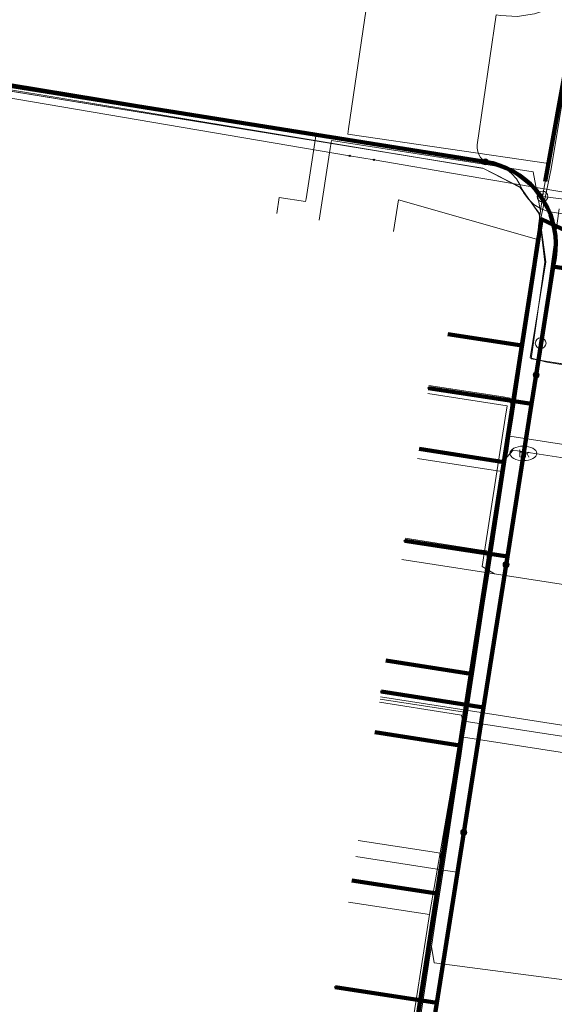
# Model space of a CAD drawing. Extents: x 152558 to 154479, y 462974 to 463683.
# Tile 133 of 256: x 153159 to 153179, y 463394 to 463431. Entities that reach past the tile are written whole.
import ezdxf
from ezdxf.enums import TextEntityAlignment as Align
from ezdxf.lldxf.tags import DXFTag

# ---------------------------------------------------------------- set-up
doc = ezdxf.new("R2010")
doc.units = 0
doc.header["$LTSCALE"] = 0.2
doc.layers.get('0').update_dxf_attribs({"linetype": 'CONTINUOUS'})
for name, color, linetype, lineweight in [('B-RO-KL-DATA_COAXIAAL_7_ZIGGO BV-G', 90, 'KL-DATA-N', 18), ('B-RO-KL-DATA_EUROFIBER NEDERLAND BV-G', 90, 'KL-DATA-N', 18), ('B-RO-KL-DATA_HULPSTUK_KPN BV-S', 90, 'CONTINUOUS', 25), ('B-RO-KL-DATA_KABELBED_KPN BV-G', 90, 'CONTINUOUS', 100), ('B-RO-KL-DATA_KABELBED_ZIGGO BV-G', 90, 'CONTINUOUS', 100), ('B-RO-KL-DATA_REGGEFIBER OPERATOR BV-G', 90, 'KL-DATA-N', 18), ('B-RO-KL-ET_LS_400 V_STEDIN NETBEHEER BV-G', 190, 'KL-LS-N', 18), ('B-RO-KL-ET_LS_HULPSTUK_STEDIN NETBEHEER BV-S', 190, 'CONTINUOUS', 25), ('B-RO-KL-GAS_LD_HULPSTUK_STEDIN NETBEHEER BV-S', 50, 'CONTINUOUS', 25), ('B-RO-KL-GAS_LD_KOPER_22_0.1 BAR_STEDIN NETBEHEER BV-G', 50, 'KL-GAS-LD-N', 18), ('B-RO-KL-GAS_LD_MANTELBUIS_ASBESTCEMENT_124_STEDIN NETBEHEER BV-G', 50, 'CONTINUOUS', 100), ('B-RO-KL-GAS_LD_PE_32_0.1 BAR_STEDIN NETBEHEER BV-G', 50, 'KL-GAS-LD-N', 18), ('B-RO-KL-GAS_LD_PVC_63_0.1 BAR_STEDIN NETBEHEER BV-G', 50, 'KL-GAS-LD-N', 18), ('B-RO-KL-WATER_100_VITENS-G', 170, 'KL-WATER-N', 18), ('B-RO-KL-WATER_HULPSTUK_VITENS-S', 170, 'CONTINUOUS', 25), ('B-RO-KL-WATER_VITENS-S', 170, 'CONTINUOUS', 25)]:
    doc.layers.add(name, color=color, linetype=linetype, lineweight=lineweight)
doc.styles.add('NLCS-ISO', font='NLCS-ISO.ttf')
tags = doc.linetypes.add('KL-DATA-N', pattern='A,4,-1,[101,NLCS.SHX,S=0.5,R=0,X=0,Y=0],-1,4,-1,["D",Standard,S=1,R=0,X=-0.25,Y=-0.5],-1.5', length=12.5).pattern_tags.tags
tags[18] = DXFTag(74, 10)
tags = doc.linetypes.add('KL-GAS-LD-N', pattern='A,4,-1,[69,NLCS.SHX,S=0.5,R=0,X=0,Y=0],-1,4,-1,["L",Standard,S=1,R=0,X=0.25,Y=-0.5],-2', length=13).pattern_tags.tags
tags[18] = DXFTag(74, 10)
tags = doc.linetypes.add('KL-LS-N', pattern='A,4,-1,[103,NLCS.SHX,S=0.75,R=0,X=0,Y=0],-1,4,-1,["L",Standard,S=1,R=0,X=0,Y=-0.5],-2', length=13).pattern_tags.tags
tags[18] = DXFTag(74, 10)
doc.linetypes.add('KL-WATER-N', pattern='A,7,-0.5,[168,NLCS.SHX,S=0.75,R=0,X=0.75,Y=0],-2', length=9.5)

# ---------------------------------------------------------------- blocks, each defined once
blk = doc.blocks.new('SKL-WTB_HULP_T STUK-SO')
at = {"color": 0, "linetype": 'ByBlock', "lineweight": 18}
blk.add_circle((0, 0), 1, dxfattribs=at)
at = {"color": 0, "linetype": 'ByBlock', "lineweight": -2, "style": 'NLCS-ISO'}
blk.add_text('T', height=1, dxfattribs=at).set_placement((0, 0), align=Align.MIDDLE_CENTER)
at = {"color": 0, "linetype": 'ByBlock', "lineweight": 18, "style": 'NLCS-ISO', "flags": 1}
for tag, p in [('TYPE', (1.5, 0)), ('LABEL', (1.5, -1.5)), ('OMSCHRIJVING', (1.5, -3))]:
    blk.add_attdef(tag, p, '', height=1, dxfattribs=at)
blk = doc.blocks.new('SKL-WTB_HULP_MOF-SO')
at = {"linetype": 'ByBlock', "lineweight": 18}
h = blk.add_hatch(color=0, dxfattribs=at)
h.dxf.hatch_style = 1
h.paths.add_polyline_path([(-0.5625, 0, 1), (0.5625, 0, 1)])
at = {"color": 0, "linetype": 'ByBlock', "lineweight": 18}
blk.add_circle((0, 0), 0.5625, dxfattribs=at)
at = {"color": 0, "linetype": 'ByBlock', "lineweight": 18, "style": 'NLCS-ISO', "flags": 1}
for tag, p in [('TYPE', (1.5, 0)), ('LABEL', (1.5, -1.5)), ('OMSCHRIJVING', (1.5, -3))]:
    blk.add_attdef(tag, p, '', height=1, dxfattribs=at)
blk = doc.blocks.new('SKL-WTB_HULP_AFSLUITER-SO')
at = {"color": 0, "linetype": 'ByBlock', "lineweight": 18}
blk.add_lwpolyline([(0, 0.8), (0, -0.8)], dxfattribs=at)
blk.add_circle((0, 0), 1, dxfattribs=at)
at = {"color": 0, "linetype": 'ByBlock', "lineweight": 18, "style": 'NLCS-ISO', "flags": 1}
for tag, p in [('TYPE', (1.5, 0)), ('LABEL', (1.5, -1.5)), ('OMSCHRIJVING', (1.5, -3))]:
    blk.add_attdef(tag, p, '', height=1, dxfattribs=at)
blk = doc.blocks.new('SKL-WATER_BRANDKRAAN_BRANDPUT-SO')
at = {"color": 0, "linetype": 'ByBlock', "lineweight": 18}
blk.add_ellipse((0, 0), major_axis=(2.5, 0), ratio=0.54, dxfattribs=at)
at = {"color": 0, "linetype": 'ByBlock', "lineweight": 18, "style": 'NLCS-ISO'}
blk.add_text('bk', height=1.5, dxfattribs=at).set_placement((0.16, 0), align=Align.MIDDLE_CENTER)
blk = doc.blocks.new('SKL-WTB_HULP_OVERIG-SO')
at = {"color": 0, "linetype": 'ByBlock', "lineweight": 18}
for points in [[(-0.14, 0.14), (0.14, -0.14)], [(0.14, 0.14), (-0.14, -0.14)]]:
    blk.add_lwpolyline(points, dxfattribs=at)
at = {"color": 0, "linetype": 'ByBlock', "lineweight": 18, "style": 'NLCS-ISO', "flags": 1}
for tag, p in [('TYPE', (1.5, 0)), ('LABEL', (1.5, -1.5)), ('OMSCHRIJVING', (1.5, -3))]:
    blk.add_attdef(tag, p, '', height=1, dxfattribs=at)

msp = doc.modelspace()

# ---------------------------------------------------------------- linework, layer by layer
at = {"layer": 'B-RO-KL-DATA_COAXIAAL_7_ZIGGO BV-G', "flags": 128}
for points in [[(153191.903, 463422.403), (153190.551, 463422.611), (153187.81, 463423.032), (153187.113, 463423.077), (153186.898, 463423.053), (153186.42, 463423), (153185.751, 463422.805), (153185.125, 463422.496), (153184.563, 463422.084), (153184.081, 463421.58), (153183.713, 463421.028), (153178.086, 463423.698), (153177.353, 463418.988), (153176.677, 463414.646), (153175.449, 463406.746), (153175.034, 463404.078), (153174.174, 463398.551), (153172.685, 463388.977), (153169.518, 463389.47)], [(153191.903, 463422.403), (153190.551, 463422.611), (153187.81, 463423.032), (153187.113, 463423.077), (153186.898, 463423.053), (153186.42, 463423), (153185.751, 463422.805), (153185.125, 463422.496), (153184.563, 463422.084), (153184.081, 463421.58), (153183.713, 463421.028), (153178.086, 463423.698), (153177.353, 463418.988), (153176.677, 463414.646), (153175.449, 463406.746), (153175.034, 463404.078), (153174.174, 463398.551), (153171.012, 463399.043)], [(153191.903, 463422.403), (153190.551, 463422.611), (153187.81, 463423.032), (153187.113, 463423.077), (153186.898, 463423.053), (153186.42, 463423), (153185.751, 463422.805), (153185.125, 463422.496), (153184.563, 463422.084), (153184.081, 463421.58), (153183.713, 463421.028), (153178.086, 463423.698), (153177.353, 463418.988), (153176.677, 463414.646), (153175.449, 463406.746), (153175.034, 463404.078), (153171.867, 463404.571)], [(153191.903, 463422.403), (153190.551, 463422.611), (153187.81, 463423.032), (153187.113, 463423.077), (153186.898, 463423.053), (153186.42, 463423), (153185.751, 463422.805), (153185.125, 463422.496), (153184.563, 463422.084), (153184.081, 463421.58), (153183.713, 463421.028), (153178.086, 463423.698), (153177.353, 463418.988), (153176.677, 463414.646), (153175.449, 463406.746), (153172.282, 463407.239)], [(153191.903, 463422.403), (153190.551, 463422.611), (153187.81, 463423.032), (153187.113, 463423.077), (153186.898, 463423.053), (153186.42, 463423), (153185.751, 463422.805), (153185.125, 463422.496), (153184.563, 463422.084), (153184.081, 463421.58), (153183.713, 463421.028), (153178.086, 463423.698), (153177.353, 463418.988), (153176.677, 463414.646), (153173.515, 463415.138)], [(153191.903, 463422.403), (153190.551, 463422.611), (153187.81, 463423.032), (153187.113, 463423.077), (153186.898, 463423.053), (153186.42, 463423), (153185.751, 463422.805), (153185.125, 463422.496), (153184.563, 463422.084), (153184.081, 463421.58), (153183.713, 463421.028), (153178.086, 463423.698), (153177.353, 463418.988), (153174.591, 463419.418)]]:
    msp.add_lwpolyline(points, dxfattribs=at)
at = {"layer": 'B-RO-KL-DATA_EUROFIBER NEDERLAND BV-G', "flags": 128}
for points in [[(153121.5, 463384.9), (153120.6, 463386.5), (153123.3, 463399.8), (153129.3, 463429.9), (153130.1, 463431.2), (153131, 463431.7), (153133.1, 463432.5), (153135.4, 463432.2), (153155.7, 463428.9), (153175.9, 463425.6), (153177.3, 463424.9), (153178, 463423.9), (153178.2, 463422.1), (153177.7, 463418.5), (153178.3, 463418.4), (153182.7, 463417.7), (153183.3, 463417.5), (153183.5, 463419), (153184.2, 463421.4), (153185.5, 463422.5), (153187.6, 463422.9), (153192.8, 463422), (153197.8, 463421.1), (153204.7, 463419.9), (153226.2, 463416), (153236.1, 463414.1), (153237.6, 463412.5), (153238.2, 463410.6), (153238.2, 463409.9), (153238.1, 463408.2), (153238.2, 463407.9), (153238.9, 463407.8), (153243.4, 463406.9), (153243.9, 463406.9), (153244.2, 463408.4), (153245.3, 463410.7), (153248.2, 463412.3), (153249.7, 463412.2), (153268.1, 463409), (153284.8, 463406.1), (153295.5, 463404.3), (153297.5, 463402.9), (153299.2, 463402.5), (153304.9, 463401.2), (153305.2, 463401.2), (153307.1, 463400.8), (153310.9, 463400.6), (153333.1, 463396.6), (153341.8, 463395.1), (153343.9, 463394.2), (153344.3, 463393.8), (153346.4, 463391.9), (153346.5, 463391.6), (153349.1, 463391.3), (153354.7, 463390.6), (153357.3, 463390.9), (153359.8, 463391.2), (153362.3, 463391.5), (153367.5, 463390.5), (153368.5, 463390.7), (153368.7, 463392.2), (153370.7, 463404.7), (153372.4, 463415.4), (153372.9, 463418.7), (153373.1, 463419.6), (153374.2, 463420), (153375.2, 463420.4), (153397.3, 463416.9), (153413.7, 463413.9), (153413.8, 463413.2), (153413.4, 463410.6), (153413.5, 463409.8), (153415.2, 463409.4), (153420.9, 463408.3), (153422.9, 463407.9), (153424.9, 463407.4), (153425.2, 463408), (153426.4, 463412), (153427.3, 463412.7), (153427.9, 463413.6), (153428.6, 463418.2), (153428.6, 463418.5), (153459.6, 463411.9), (153464.6, 463411), (153467, 463411.5), (153467.5, 463411.4), (153468.3, 463410.8)], [(153121.5, 463384.9), (153120.6, 463386.5), (153123.3, 463399.8), (153129.3, 463429.9), (153130.1, 463431.2), (153131, 463431.7), (153133.1, 463432.5), (153135.4, 463432.2), (153155.7, 463428.9), (153175.9, 463425.6), (153177.3, 463424.9), (153178, 463423.9), (153178.2, 463422.1), (153177.7, 463418.5), (153178.3, 463418.4), (153182.7, 463417.7), (153183.3, 463417.5), (153183.5, 463419), (153184.2, 463421.4), (153185.5, 463422.5), (153187.6, 463422.9), (153192.8, 463422), (153197.8, 463421.1), (153204.7, 463419.9), (153226.2, 463416), (153236.1, 463414.1), (153237.6, 463412.5), (153238.2, 463410.6), (153238.2, 463409.9), (153238.1, 463408.2), (153238.2, 463407.9), (153238.9, 463407.8), (153243.4, 463406.9), (153243.9, 463406.9), (153244.2, 463408.4), (153245.3, 463410.7), (153248.2, 463412.3), (153249.7, 463412.2), (153268.1, 463409), (153284.8, 463406.1), (153295.5, 463404.3), (153297.5, 463402.9), (153299.2, 463402.5), (153304.9, 463401.2), (153305.2, 463401.2), (153307.1, 463400.8), (153310.9, 463400.6), (153333.1, 463396.6), (153341.8, 463395.1), (153343.9, 463394.2), (153344.3, 463393.8), (153346.4, 463391.9), (153346.5, 463391.6), (153349.1, 463391.3), (153354.7, 463390.6), (153357.3, 463390.9), (153359.8, 463391.2), (153362.3, 463391.5), (153367.5, 463390.5), (153368.5, 463390.7), (153368.7, 463392.2), (153370.7, 463404.7), (153372.4, 463415.4), (153372.9, 463418.7), (153373.1, 463419.6), (153374.2, 463420), (153375.2, 463420.4), (153397.3, 463416.9), (153413.7, 463413.9), (153413.8, 463413.2), (153413.4, 463410.6), (153413.5, 463409.8), (153415.2, 463409.4), (153420.9, 463408.3), (153422.9, 463407.9), (153424.9, 463407.4), (153425.2, 463408), (153426.4, 463412), (153427.3, 463412.7), (153427.9, 463413.6), (153428.6, 463418.2), (153428.6, 463418.5), (153454.5, 463412.9), (153454.6, 463412.9), (153464.6, 463411), (153467, 463411.5), (153467.5, 463411.4), (153468.28, 463410.709)]]:
    msp.add_lwpolyline(points, dxfattribs=at)
at = {"layer": 'B-RO-KL-DATA_KABELBED_KPN BV-G', "flags": 128}
for points in [[(153143.552, 463431.031), (153175.995, 463425.842), (153176.261, 463425.787), (153176.521, 463425.71), (153176.774, 463425.61), (153177.017, 463425.488), (153177.248, 463425.346), (153177.466, 463425.184), (153177.669, 463425.003), (153177.856, 463424.806), (153178.025, 463424.593), (153178.174, 463424.366), (153178.304, 463424.128), (153178.411, 463423.878), (153178.497, 463423.62), (153178.56, 463423.356), (153178.6, 463423.087), (153178.616, 463422.816), (153178.608, 463422.545), (153178.577, 463422.275), (153178.522, 463421.932), (153178.522, 463421.931)], [(153178.522, 463421.931), (153177.883, 463417.895), (153177.712, 463416.815), (153176.81, 463411.121), (153176.762, 463410.818), (153175.92, 463405.498), (153175.181, 463400.835), (153174.174, 463394.473), (153173.383, 463389.476)], [(153178.522, 463421.932), (153178.522, 463421.932), (153180.875, 463421.552), (153184.098, 463421.031)], [(153177.883, 463417.895), (153177.712, 463416.815), (153173.868, 463417.405)], [(153176.762, 463410.818), (153176.81, 463411.121), (153172.982, 463411.709)], [(153175.181, 463400.835), (153175.92, 463405.498), (153172.107, 463406.083)], [(153175.181, 463400.835), (153174.174, 463394.473), (153170.393, 463395.066)]]:
    msp.add_lwpolyline(points, dxfattribs=at)
at = {"layer": 'B-RO-KL-DATA_KABELBED_ZIGGO BV-G', "flags": 128}
for points in [[(153177.353, 463418.988), (153178.086, 463423.698), (153183.713, 463421.028)], [(153174.591, 463419.418), (153177.353, 463418.988)], [(153176.677, 463414.646), (153177.353, 463418.988)], [(153173.515, 463415.138), (153176.677, 463414.646)], [(153175.449, 463406.746), (153176.677, 463414.646)], [(153172.282, 463407.239), (153175.449, 463406.746)], [(153175.034, 463404.078), (153175.449, 463406.746)], [(153171.867, 463404.571), (153175.034, 463404.078)], [(153174.174, 463398.551), (153175.034, 463404.078)], [(153171.012, 463399.043), (153174.174, 463398.551)], [(153172.685, 463388.977), (153174.174, 463398.551)]]:
    msp.add_lwpolyline(points, dxfattribs=at)
at = {"layer": 'B-RO-KL-DATA_REGGEFIBER OPERATOR BV-G', "flags": 128}
for points in [[(153164.878, 463344.106), (153165.577, 463345.817), (153170.833, 463378.027), (153171.085, 463378.977), (153172.12, 463386.185), (153173.121, 463392.748), (153173.901, 463397.768), (153175.211, 463405.32), (153176.111, 463410.99), (153176.163, 463411.245), (153176.215, 463411.5), (153176.606, 463414.294), (153177.893, 463422.952), (153178.446, 463425.585), (153179.378, 463431.213), (153180.297, 463437.312), (153180.64, 463437.513), (153181.472, 463443.004), (153182.503, 463449.537), (153183.298, 463454.291), (153184.116, 463459.424), (153184.571, 463462.171), (153185.724, 463469.494), (153187.07, 463478.095), (153188.029, 463483.863), (153189.21, 463491.266), (153189.886, 463495.767), (153190.237, 463498.08), (153190.96, 463502.603), (153191.39, 463502.501)], [(153131, 463431.7), (153133.1, 463432.5), (153135.4, 463432.2), (153155.7, 463428.9), (153175.9, 463425.6), (153177.3, 463424.9), (153178, 463423.9), (153178.2, 463422.1), (153177.7, 463418.5), (153178.3, 463418.4), (153182.7, 463417.7), (153183.3, 463417.5), (153183.5, 463419), (153184.2, 463421.4), (153185.5, 463422.5), (153187.6, 463422.9), (153190, 463422.5), (153204.7, 463419.9), (153226.2, 463416), (153236.1, 463414.2), (153237.6, 463412.5), (153238.2, 463410.6), (153238.2, 463409.9), (153238.1, 463408.2), (153238.2, 463407.9), (153243.5, 463407), (153243.9, 463406.9), (153244.2, 463408.4), (153245.3, 463410.7), (153248.2, 463412.3), (153249.7, 463412.2), (153268.1, 463409), (153292.7, 463404.7), (153294.7, 463403.4), (153296.2, 463403.2), (153296.4, 463403.1), (153297.5, 463402.9), (153298.4, 463402.6), (153299.2, 463402.5), (153304.9, 463401.2), (153305.2, 463401.2), (153307.1, 463400.8), (153310.9, 463400.6), (153333.1, 463396.6), (153341.8, 463395.1), (153343.9, 463394.2), (153346.4, 463391.9), (153346.5, 463391.6), (153354.7, 463390.6), (153357.3, 463390.9), (153359.8, 463391.2), (153362.3, 463391.5), (153367.5, 463390.5), (153368.5, 463390.7), (153370.7, 463404.7), (153371.2, 463408.1), (153372.4, 463415.4), (153372.9, 463418.7), (153373.1, 463419.6), (153374.2, 463420), (153375.2, 463420.4), (153397.3, 463416.9), (153413.7, 463413.9), (153413.8, 463413.2), (153413.4, 463410.6), (153413.5, 463409.8), (153415.2, 463409.4), (153420.9, 463408.3), (153424.9, 463407.4), (153425.2, 463408), (153426.4, 463412), (153427.3, 463412.7), (153427.9, 463413.5), (153428.6, 463418.2), (153428.6, 463418.5), (153437.4, 463416.7), (153440.9, 463415.8), (153454.5, 463412.9), (153457.3, 463412.3), (153462.1, 463411.4), (153464.6, 463411), (153465.5, 463411.3), (153467, 463411.5), (153467.5, 463411.4), (153474.1, 463405.3), (153477.2, 463402), (153482.8, 463396.5), (153483.4, 463396.1), (153484.5, 463395.7), (153485.1, 463395.1), (153485.4, 463394.6), (153489.3, 463383.7), (153490.1, 463382.6), (153492.1, 463377.5), (153495, 463368.8), (153496.7, 463364.6), (153498.3, 463360.6), (153498.9, 463358.9), (153501, 463356.3), (153505.1, 463353.7), (153510.5, 463352.7), (153530.4, 463349.1), (153532.5, 463348.3), (153547.9, 463345.7), (153551.9, 463346.5), (153555.7, 463348.2), (153557.3, 463348.2), (153558.5, 463347.8), (153561.7, 463345), (153561.8, 463344.9), (153568.5, 463352.7), (153576.9, 463362.5), (153578.8, 463365), (153584.8, 463371.9), (153585.8, 463373.1), (153593.1, 463375.7), (153602.2, 463379), (153603.8, 463379.4), (153605.2, 463379.4), (153609.1, 463378.7), (153626, 463375.8), (153642.2, 463372.7), (153655.9, 463370.3), (153658, 463369.7), (153659.2, 463368.7), (153659.9, 463368.7), (153667.9, 463367.3), (153669, 463367.1), (153668.8, 463368.3), (153670, 463374.4), (153671.1, 463375.4), (153672.1, 463376.5), (153672.7, 463379.1), (153676.2, 463398.8), (153678.8, 463402.6), (153679.5, 463403.8), (153680.4, 463405.6), (153682.6, 463410.3), (153684.2, 463415.8), (153686.1, 463425.6), (153687.2, 463431.7), (153688.2, 463439.2), (153691.7, 463458.3), (153692.5, 463459.2), (153694.5, 463469.3), (153695, 463472.5), (153695.6, 463473), (153696.8, 463473.3), (153714.4, 463468.6), (153734.1, 463463.4), (153764.6, 463455.2), (153795.3, 463447.1), (153824.6, 463439.2), (153850.3, 463432.5), (153853.5, 463431.6), (153854.6, 463431.1), (153855.6, 463430.2), (153856.9, 463429.6), (153858.6, 463429.2), (153862.3, 463428.3), (153862.8, 463428.3), (153863.4, 463428.4), (153864.6, 463428.2), (153865.4, 463427.8), (153867.6, 463427.3), (153869.5, 463426.7), (153870.3, 463426.8), (153872.6, 463426.9), (153881.5, 463424.5), (153892.7, 463421.2), (153908.9, 463416.3), (153914.4, 463414.6), (153916.7, 463413.8), (153917.9, 463413.7), (153924.7, 463411.6), (153925.7, 463411.2), (153926.3, 463411), (153927, 463410.3), (153937.8, 463407.2), (153962.3, 463400.1), (153977.3, 463395.5), (153980.3, 463394.8), (153982.6, 463394.8), (153989.8, 463392.6), (153994, 463391.5), (154002.9, 463388.7), (154017.2, 463384.4), (154041, 463377.3), (154061, 463371.2), (154063.8, 463370.2), (154064.9, 463369.4), (154077.4, 463364.9), (154078.3, 463363.6), (154083.9, 463361.2), (154085.3, 463360), (154131.3, 463340.4), (154133.3, 463339.8), (154135, 463340.5), (154137.2, 463340.5), (154195.5, 463339), (154196.5, 463338.8), (154202.6, 463324.3), (154205.1, 463318.8), (154207.8, 463315.1), (154212, 463310.1), (154214, 463307.9), (154215.9, 463305.7), (154217.9, 463303.5), (154219.9, 463301.3), (154238, 463280.1), (154240.1, 463278.2), (154243.9, 463273.8), (154244.6, 463273), (154246.2, 463273.4), (154246.4, 463273.4), (154248.2, 463272.9), (154250.1, 463272.8), (154252.7, 463273.5), (154258.4, 463276.1), (154262.2, 463278.2), (154278.3, 463284.9), (154306.7, 463297.1), (154330.5, 463306.7), (154333.4, 463304.3), (154337.9, 463299.7), (154338.9, 463298.8), (154341.6, 463297.8), (154344.4, 463297.1), (154346.8, 463297), (154349.2, 463297.2), (154351.6, 463297.9), (154354.8, 463299.1), (154356, 463299.4), (154357.5, 463298.9), (154358.1, 463298.7), (154361.192, 463299.949)], [(153131.043, 463431.676), (153133.092, 463432.528), (153135.391, 463432.203), (153155.738, 463428.949), (153175.924, 463425.587), (153177.282, 463424.89), (153177.996, 463423.933), (153178.238, 463422.113)], [(153131.632, 463431.921), (153133.092, 463432.528), (153135.391, 463432.203), (153155.738, 463428.949), (153175.924, 463425.587), (153177.282, 463424.89), (153177.996, 463423.933), (153178.238, 463422.113)], [(153172.568, 463423.24), (153172.753, 463424.43), (153177.893, 463422.952)], [(153176.606, 463414.294), (153177.893, 463422.952)], [(153178.238, 463422.113), (153177.655, 463418.538), (153178.277, 463418.372), (153182.665, 463417.668), (153183.32, 463417.542), (153183.529, 463419.047), (153184.245, 463421.412), (153185.532, 463422.533), (153187.618, 463422.874), (153189.954, 463422.453)], [(153178.238, 463422.113), (153177.655, 463418.538), (153178.277, 463418.372), (153182.665, 463417.668), (153183.32, 463417.542)], [(153173.46, 463414.783), (153176.606, 463414.294)], [(153176.163, 463411.245), (153176.215, 463411.5), (153176.606, 463414.294)], [(153172.987, 463411.739), (153176.163, 463411.245)], [(153175.211, 463405.32), (153176.111, 463410.99), (153176.163, 463411.245)], [(153172.065, 463405.809), (153175.211, 463405.32)], [(153173.901, 463397.768), (153175.211, 463405.32)], [(153170.887, 463398.237), (153173.901, 463397.768)], [(153173.121, 463392.748), (153173.901, 463397.768)]]:
    msp.add_lwpolyline(points, dxfattribs=at)
at = {"layer": 'B-RO-KL-ET_LS_400 V_STEDIN NETBEHEER BV-G', "flags": 128}
for points in [[(153187.588, 463480.689), (153187.409, 463479.601), (153187.065, 463477.508), (153186.486, 463473.994), (153186.077, 463471.507), (153185.397, 463467.35), (153185.025, 463464.924), (153184.424, 463460.999), (153184.104, 463458.912), (153183.667, 463456.061), (153183.333, 463453.877), (153182.759, 463450.133), (153182.412, 463447.865), (153181.873, 463444.345), (153181.491, 463441.852), (153180.285, 463433.983), (153180.115, 463433.373), (153179.831, 463432.806), (153179.443, 463432.303), (153178.967, 463431.884), (153178.419, 463431.564), (153177.82, 463431.355), (153177.572, 463431.319), (153177.192, 463431.264), (153176.558, 463431.295), (153176.388, 463431.319), (153175.683, 463426.475), (153175.681, 463426.352), (153175.702, 463426.229), (153175.745, 463426.113), (153175.81, 463426.007), (153175.893, 463425.915), (153175.991, 463425.84)], [(153135.244, 463432.581), (153135.932, 463432.454), (153138.491, 463432.031), (153162.723, 463428.03), (153169.68, 463426.882), (153171.901, 463426.515), (153171.91, 463426.514), (153175.991, 463425.84)], [(153169.303, 463424.456), (153169.68, 463426.882)], [(153175.991, 463425.84), (153176.261, 463425.8), (153176.517, 463425.712), (153176.755, 463425.581), (153176.966, 463425.411), (153177.145, 463425.207), (153177.284, 463424.974), (153177.407, 463424.703), (153177.579, 463424.461), (153177.795, 463424.255), (153178.045, 463424.095), (153178.321, 463423.984), (153183.591, 463423.173)], [(153168.207, 463423.918), (153168.299, 463424.511), (153169.287, 463424.357), (153169.303, 463424.456)], [(153176.73, 463416.287), (153176.802, 463416.746), (153173.837, 463417.207)], [(153176.333, 463410.479), (153175.869, 463410.753), (153176.73, 463416.287)], [(153172.874, 463411.017), (153176.333, 463410.479)], [(153176.333, 463410.479), (153181.382, 463409.694)], [(153172.076, 463405.885), (153175.832, 463405.301)], [(153171.152, 463399.942), (153174.907, 463399.357), (153175.832, 463405.301)], [(153175.832, 463405.301), (153180.344, 463404.6), (153180.609, 463405.103), (153180.629, 463405.1)]]:
    msp.add_lwpolyline(points, dxfattribs=at)
at = {"layer": 'B-RO-KL-GAS_LD_KOPER_22_0.1 BAR_STEDIN NETBEHEER BV-G', "flags": 128}
for points in [[(153173.883, 463417.503), (153176.65, 463417.072)], [(153172.997, 463411.807), (153175.763, 463411.377)], [(153172.045, 463405.687), (153174.709, 463405.273)], [(153171.244, 463400.534), (153174.01, 463400.104)], [(153174.01, 463400.104), (153174.308, 463400.057), (153174.384, 463399.236)]]:
    msp.add_lwpolyline(points, dxfattribs=at)
at = {"layer": 'B-RO-KL-GAS_LD_MANTELBUIS_ASBESTCEMENT_124_STEDIN NETBEHEER BV-G', "flags": 128}
msp.add_lwpolyline([(153178.215, 463425.104), (153179.753, 463433.557)], dxfattribs=at)
at = {"layer": 'B-RO-KL-GAS_LD_PE_32_0.1 BAR_STEDIN NETBEHEER BV-G', "flags": 128}
for points in [[(153172.073, 463435.183), (153170.887, 463427.068)], [(153170.887, 463427.068), (153170.858, 463426.87), (153178.338, 463425.779)], [(153169.788, 463423.672), (153170.203, 463426.34)], [(153170.203, 463426.34), (153170.249, 463426.637), (153177.773, 463425.466), (153178.046, 463424.007)], [(153176.65, 463417.072), (153176.919, 463417.03), (153176.996, 463416.211)], [(153182.762, 463414.709), (153176.903, 463415.608)], [(153182.686, 463414.215), (153177.025, 463415.085), (153176.782, 463414.819)], [(153175.763, 463411.377), (153176.043, 463411.334), (153176.089, 463410.316)], [(153174.709, 463405.273), (153175.101, 463405.212), (153175.223, 463404.689)], [(153184.588, 463403.542), (153175.267, 463404.974)], [(153180.936, 463403.496), (153175.175, 463404.38)], [(153180.069, 463395.187), (153174.083, 463395.967), (153173.976, 463396.585)]]:
    msp.add_lwpolyline(points, dxfattribs=at)
at = {"layer": 'B-RO-KL-GAS_LD_PVC_63_0.1 BAR_STEDIN NETBEHEER BV-G', "flags": 128}
for points in [[(153178.117, 463424.551), (153178.338, 463425.779), (153178.714, 463427.846), (153179.753, 463433.556), (153179.869, 463434.302), (153180.248, 463436.741), (153181.083, 463442.114), (153181.133, 463442.436), (153181.346, 463443.807), (153181.438, 463444.401), (153181.47, 463444.607), (153181.896, 463447.286), (153182.081, 463448.435), (153182.38, 463450.29), (153182.593, 463451.608), (153183.054, 463454.469), (153183.07, 463454.565), (153183.197, 463455.353), (153183.303, 463456.013), (153183.588, 463457.781), (153183.892, 463459.669), (153184.209, 463461.637), (153184.598, 463464.047), (153184.722, 463464.816), (153184.832, 463465.497), (153184.943, 463466.186), (153185.153, 463467.487), (153185.251, 463468.097), (153185.894, 463472.192), (153186.157, 463473.868), (153186.215, 463474.239), (153186.55, 463476.377), (153186.659, 463477.07), (153186.85, 463478.288), (153187.049, 463479.555), (153187.131, 463480.079), (153187.72, 463483.831), (153188.027, 463485.79), (153188.684, 463489.975), (153188.773, 463490.543), (153189.458, 463494.864), (153189.761, 463496.777), (153190.293, 463500.135), (153190.524, 463501.592), (153190.951, 463504.303), (153191.413, 463507.239), (153191.846, 463509.991), (153192.316, 463512.984), (153192.737, 463515.666), (153193.303, 463519.241), (153193.678, 463521.587), (153194.154, 463524.561), (153194.701, 463527.982), (153194.957, 463529.563), (153196.228, 463537.166), (153196.549, 463539.658), (153197.701, 463545.887), (153197.791, 463546.3)], [(153169.687, 463368.708), (153170.854, 463376.293), (153171.041, 463377.508), (153171.498, 463380.479), (153171.866, 463382.872), (153172.082, 463384.278), (153172.322, 463385.836), (153172.554, 463387.344), (153172.574, 463387.475), (153172.718, 463388.413), (153172.856, 463389.308), (153173.183, 463391.433), (153173.25, 463391.866), (153173.482, 463393.373), (153173.91, 463396.155), (153173.976, 463396.585), (153174.131, 463397.592), (153174.384, 463399.236), (153174.949, 463402.908), (153175.069, 463403.69), (153175.175, 463404.38), (153175.223, 463404.689), (153175.267, 463404.974), (153175.565, 463406.908), (153175.945, 463409.38), (153176.089, 463410.316), (153176.465, 463412.759), (153176.782, 463414.819), (153176.82, 463415.066), (153176.903, 463415.608), (153176.996, 463416.211), (153177.378, 463418.697), (153177.886, 463421.999), (153177.974, 463423.456), (153178.046, 463424.007), (153178.117, 463424.551)], [(153178.117, 463424.551), (153184.177, 463423.793), (153190.949, 463422.668), (153199.658, 463421.105), (153210.708, 463419.17), (153212.642, 463418.827), (153212.839, 463418.792), (153213.098, 463418.746), (153214.324, 463418.528), (153215.572, 463418.307), (153216.391, 463418.162), (153218.213, 463417.839), (153221.575, 463417.246), (153223.24, 463416.952), (153223.354, 463416.932), (153223.633, 463416.883), (153224.389, 463416.75), (153226.594, 463416.361), (153227.145, 463416.264), (153229.704, 463415.812), (153232.312, 463415.349), (153237.263, 463414.468), (153237.558, 463414.416), (153237.608, 463414.407), (153238.911, 463414.175)]]:
    msp.add_lwpolyline(points, dxfattribs=at)
at = {"layer": 'B-RO-KL-WATER_100_VITENS-G', "flags": 128}
for points in [[(153133.64, 463432.69), (153137.932, 463431.957), (153138.667, 463431.751), (153139.402, 463431.544), (153140.408, 463431.261), (153170.928, 463426.067), (153171.836, 463425.913), (153175.161, 463425.347), (153178.837, 463424.722)], [(153178.737, 463424.083), (153178.05, 463419.08)], [(153178.05, 463419.08), (153177.728, 463417.024), (153177.405, 463414.968)], [(153177.405, 463414.968), (153177.232, 463413.866), (153176.899, 463411.74), (153176.467, 463408.986), (153176.11, 463406.709), (153175.524, 463402.977), (153175.344, 463401.829), (153174.581, 463396.967), (153174.143, 463394.175), (153173.638, 463390.959), (153173.563, 463390.48), (153173.08, 463387.4), (153172.695, 463384.95), (153172.314, 463382.519), (153171.906, 463379.917), (153171.621, 463378.099), (153168.286, 463356.837), (153168.277, 463356.78), (153168.112, 463355.727), (153167.968, 463354.808), (153165.842, 463341.261), (153164.669, 463335.088)]]:
    msp.add_lwpolyline(points, dxfattribs=at)

# ---------------------------------------------------------------- block references
at = {"layer": 'B-RO-KL-DATA_HULPSTUK_KPN BV-S', "xscale": 0.2, "yscale": 0.2, "zscale": 0.2}
for name, p in [('SKL-WTB_HULP_OVERIG-SO', (153178.522, 463421.932)), ('SKL-WTB_HULP_OVERIG-SO', (153178.522, 463421.931)), ('SKL-WTB_HULP_OVERIG-SO', (153178.522, 463421.931)), ('SKL-WTB_HULP_MOF-SO', (153177.883, 463417.895)), ('SKL-WTB_HULP_OVERIG-SO', (153177.883, 463417.895)), ('SKL-WTB_HULP_OVERIG-SO', (153173.868, 463417.405)), ('SKL-WTB_HULP_OVERIG-SO', (153172.982, 463411.709)), ('SKL-WTB_HULP_MOF-SO', (153176.762, 463410.819)), ('SKL-WTB_HULP_OVERIG-SO', (153176.762, 463410.818)), ('SKL-WTB_HULP_OVERIG-SO', (153172.107, 463406.083)), ('SKL-WTB_HULP_MOF-SO', (153175.181, 463400.835)), ('SKL-WTB_HULP_OVERIG-SO', (153175.181, 463400.835)), ('SKL-WTB_HULP_OVERIG-SO', (153175.181, 463400.835)), ('SKL-WTB_HULP_OVERIG-SO', (153170.393, 463395.066))]:
    msp.add_blockref(name, p, dxfattribs=at)
at = {"layer": 'B-RO-KL-ET_LS_HULPSTUK_STEDIN NETBEHEER BV-S', "xscale": 0.2, "yscale": 0.2, "zscale": 0.2}
msp.add_blockref('SKL-WTB_HULP_MOF-SO', (153175.991, 463425.84), dxfattribs=at)
at = {"layer": 'B-RO-KL-GAS_LD_HULPSTUK_STEDIN NETBEHEER BV-S', "xscale": 0.2, "yscale": 0.2, "zscale": 0.2}
msp.add_blockref('SKL-WTB_HULP_T STUK-SO', (153178.117, 463424.551), dxfattribs=at)
at = {"layer": 'B-RO-KL-WATER_HULPSTUK_VITENS-S', "xscale": 0.2, "yscale": 0.2, "zscale": 0.2}
for name, p in [('SKL-WTB_HULP_OVERIG-SO', (153170.928, 463426.067)), ('SKL-WTB_HULP_OVERIG-SO', (153171.836, 463425.913)), ('SKL-WTB_HULP_AFSLUITER-SO', (153178.05, 463419.08)), ('SKL-WTB_HULP_OVERIG-SO', (153177.728, 463417.024)), ('SKL-WTB_HULP_OVERIG-SO', (153177.232, 463413.866)), ('SKL-WTB_HULP_OVERIG-SO', (153176.899, 463411.74)), ('SKL-WTB_HULP_OVERIG-SO', (153176.467, 463408.986)), ('SKL-WTB_HULP_OVERIG-SO', (153176.11, 463406.709)), ('SKL-WTB_HULP_OVERIG-SO', (153175.524, 463402.977)), ('SKL-WTB_HULP_OVERIG-SO', (153175.344, 463401.829)), ('SKL-WTB_HULP_OVERIG-SO', (153174.581, 463396.967))]:
    msp.add_blockref(name, p, dxfattribs=at)
at = {"layer": 'B-RO-KL-WATER_VITENS-S', "xscale": 0.2, "yscale": 0.2, "zscale": 0.2}
msp.add_blockref('SKL-WATER_BRANDKRAAN_BRANDPUT-SO', (153177.405, 463414.968), dxfattribs=at)

doc.saveas('drawing.dxf')
